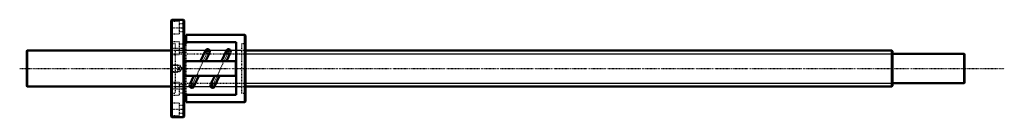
# Model space of a CAD drawing. Header units: millimetres. Extents: x -210 to 1155, y -68 to 68.
import ezdxf

# ---------------------------------------------------------------- set-up
doc = ezdxf.new("R2010")
doc.units = ezdxf.units.MM
doc.linetypes.add('Center', pattern=[1.5, 0.45, -0.5, 0.05, -0.5])
doc.linetypes.add('Dashed', pattern=[2, 1, -1])
for name, color, linetype, lineweight in [('2d ConnectionPoints', 7, 'Continuous', 50), ('AM_0', 7, 'Continuous', 50), ('AM_4', 3, 'Continuous', 25), ('AM_5', 3, 'Continuous', 25), ('AM_7', 7, 'Center', 25), ('AM_9', 6, 'Dashed', 25)]:
    doc.layers.add(name, color=color, linetype=linetype, lineweight=lineweight)

# ---------------------------------------------------------------- blocks, each defined once
blk = doc.blocks.new('1_BNF_5010_5RR_nut_0_in_BNF5010_5RRG1_1300LC5A_00__0')
at = {"layer": 'AM_0'}
for p, q in [((1, 67.5), (0, 66.5)), ((0, 66.5), (0, -66.5)), ((17, 67.5), (1, 67.5)), ((1, 67.5), (1, -67.5)), ((18, 66.5), (17, 67.5)), ((17, 67.5), (17, -67.5)), ((18, 66.5), (18, -66.5)), ((21, 44.9), (18, 44.9)), ((21, 46.5), (21, 34.4)), ((102, 46.5), (21, 46.5)), ((103, 45.5), (102, 46.5)), ((102, 46.5), (102, -46.5)), ((103, 45.5), (103, -45.5)), ((21, 34.4), (18, 34.4)), ((90, 36.5), (21, 36.5)), ((90, -36.5), (90, 36.5)), ((47.8, 25), (40.8, 10)), ((47.7, 10), (53.4, 22.3)), ((76.6, 25), (69.6, 10)), ((76.5, 10), (82.2, 22.3)), ((18.5, 9.2), (18.5, -9.2)), ((88.7, 10), (19.3, 10)), ((89.5, -9.2), (89.5, 9.2)), ((19.3, -10), (88.7, -10)), ((31.5, -10), (25.8, -22.3)), ((31.4, -25), (38.4, -10)), ((60.3, -10), (54.6, -22.3)), ((60.2, -25), (67.2, -10)), ((18, -34.4), (21, -34.4)), ((21, -34.4), (21, -46.5)), ((21, -36.5), (90, -36.5)), ((18, -44.9), (21, -44.9)), ((21, -46.5), (102, -46.5)), ((102, -46.5), (103, -45.5)), ((0, -66.5), (1, -67.5)), ((1, -67.5), (17, -67.5)), ((17, -67.5), (18, -66.5))]:
    blk.add_line(p, q, dxfattribs=at)
for centre, radius, start, end in [((50.6, 23.7), 3.1, 335, 155), ((79.4, 23.7), 3.1, 335, 155), ((19.3, 9.2), 0.8, 90, 180), ((88.7, 9.2), 0.8, 0, 90), ((19.3, -9.2), 0.8, 180, 270), ((88.7, -9.2), 0.8, 270, 360), ((28.6, -23.7), 3.1, 155, 335), ((57.4, -23.7), 3.1, 155, 335)]:
    blk.add_arc(centre, radius, start, end, dxfattribs=at)
at = {"layer": 'AM_4'}
for p, q in [((52.1, 19.5), (46.5, 22.2)), ((80.9, 19.5), (75.3, 22.2)), ((32.7, -22.2), (27.1, -19.5)), ((61.5, -22.2), (55.9, -19.5))]:
    blk.add_line(p, q, dxfattribs=at)
at = {"layer": 'AM_5', "linetype": 'Dashed'}
for p, q in [((0, 4.9), (9, 4.9)), ((10, 4.3), (9, 4.9)), ((9, 4.9), (9, -4.9)), ((0, -4.9), (9, -4.9)), ((10, -4.3), (9, -4.9))]:
    blk.add_line(p, q, dxfattribs=at)
at = {"layer": 'AM_7'}
for p, q in [((-0.9, 56.5), (18.9, 56.5)), ((-0.9, 28.2), (18.9, 28.2)), ((51.7, 26), (27.5, -26)), ((45.2, 22.8), (53.4, 18.9)), ((47.4, 23.7), (53.9, 23.7)), ((50.6, 20.4), (50.6, 26.9)), ((80.5, 26), (56.3, -26)), ((74, 22.8), (82.2, 18.9)), ((76.2, 23.7), (82.7, 23.7)), ((79.4, 20.4), (79.4, 26.9)), ((25.3, -23.7), (31.8, -23.7)), ((25.8, -18.9), (34, -22.8)), ((28.6, -26.9), (28.6, -20.4)), ((54.1, -23.7), (60.6, -23.7)), ((54.6, -18.9), (62.8, -22.8)), ((57.4, -26.9), (57.4, -20.4)), ((-0.9, -28.3), (18.9, -28.3)), ((-0.9, -56.5), (18.9, -56.5))]:
    blk.add_line(p, q, dxfattribs=at)
at = {"layer": 'AM_9'}
for p, q in [((11, 65.2), (0, 65.2)), ((11, 65.2), (11, 47.8)), ((18, 62), (11, 62)), ((0, 47.8), (11, 47.8)), ((11, 51), (18, 51)), ((11, 37), (0, 37)), ((5.4, 34), (0, 34)), ((5.4, 34), (5.4, -34)), ((11, 37), (11, 19.5)), ((18, 33.8), (11, 33.8)), ((21, -34.4), (21, 34.4)), ((103, 34), (97.6, 34)), ((97.6, 34), (97.6, -34)), ((0, 19.5), (11, 19.5)), ((97.6, 25), (5.4, 25)), ((11, 22.8), (18, 22.8)), ((0.6, 4.3), (0, 4.9)), ((12.4, 4.3), (0.6, 4.3)), ((0.6, 4.3), (0.6, -4.3)), ((13.4, 2.1), (12.4, 4.3)), ((12.4, 4.3), (12.4, 2.2)), ((0, -4.9), (0.6, -4.3)), ((0.6, -4.3), (12.4, -4.3)), ((12.4, -4.3), (13.4, -2.1)), ((12.4, -2.2), (12.4, -4.3)), ((13.3, -2.1), (13.4, -2.1)), ((11, -19.5), (0, -19.5)), ((5.4, -25), (97.6, -25)), ((11, -19.5), (11, -37)), ((18, -22.8), (11, -22.8)), ((0, -34), (5.4, -34)), ((0, -37), (11, -37)), ((11, -33.8), (18, -33.8)), ((97.6, -34), (103, -34)), ((11, -47.8), (0, -47.8)), ((11, -47.8), (11, -65.2)), ((18, -51), (11, -51)), ((0, -65.2), (11, -65.2)), ((11, -62), (18, -62))]:
    blk.add_line(p, q, dxfattribs=at)
for points in [[(10.3, 0), (10.5, 0.7), (10.8, 1.4), (11.4, 1.9), (12.1, 2.2), (12.9, 2.2), (13.6, 2), (14.2, 1.6), (14.6, 1), (14.8, 0.2), (14.8, -0.5), (14.5, -1.2), (14, -1.8), (13.3, -2.1), (12.6, -2.2), (11.8, -2.1), (11.2, -1.8), (10.7, -1.2), (10.4, -0.5), (10.3, 0)], [(13.4, 2.1), (13.4, 2.1), (13.3, 2.1)]]:
    blk.add_lwpolyline(points, dxfattribs=at)
for centre, radius, start, end in [((50.6, 23.7), 3.1, 155, 335), ((79.4, 23.7), 3.1, 155, 335), ((12.6, 0), 2.25, 169.2631, 195.2179), ((12.6, 0), 2.25, 70.7581, 83.0182), ((28.6, -23.7), 3.1, 335, 155), ((57.4, -23.7), 3.1, 335, 155)]:
    blk.add_arc(centre, radius, start, end, dxfattribs=at)
blk = doc.blocks.new('2_BNF5010_5RRG1_1300LC5A_00__shaft_0_in_BNF5010_5RRG1_1300LC5A_00__0')
at = {"layer": 'AM_0'}
for p, q in [((-199.5, 25), (-200, 24.5)), ((-200, 24.5), (-200, -24.5)), ((0, 25), (-199.5, 25)), ((-199.5, 25), (-199.5, -25)), ((999, 25), (103, 25)), ((1000, 24), (999, 25)), ((999, 25), (999, -25)), ((1000, 24), (1000, -24)), ((1099.5, 20.15), (1000, 20.15)), ((1100, 19.65), (1099.5, 20.15)), ((1099.5, 20.15), (1099.5, -20.15)), ((1100, 19.65), (1100, -19.65)), ((-200, -24.5), (-199.5, -25)), ((-199.5, -25), (0, -25)), ((103, -25), (999, -25)), ((999, -25), (1000, -24)), ((1000, -20.15), (1099.5, -20.15)), ((1099.5, -20.15), (1100, -19.65))]:
    blk.add_line(p, q, dxfattribs=at)
at = {"layer": 'AM_5', "linetype": 'Dashed'}
for p, q in [((0, 20.5), (103, 20.5)), ((0, -20.5), (103, -20.5))]:
    blk.add_line(p, q, dxfattribs=at)
at = {"layer": 'AM_5'}
for p, q in [((103, 20.5), (1000, 20.5)), ((103, -20.5), (1000, -20.5))]:
    blk.add_line(p, q, dxfattribs=at)
at = {"layer": 'AM_7'}
blk.add_line((-210, 0), (1155, 0), dxfattribs=at)
at = {"layer": 'AM_9'}
for p, q in [((103, 25), (0, 25)), ((0, -25), (103, -25))]:
    blk.add_line(p, q, dxfattribs=at)

msp = doc.modelspace()

# ---------------------------------------------------------------- linework, layer by layer
at = {"layer": '2d ConnectionPoints'}
msp.add_point((0, 0), dxfattribs=at)
msp.add_point((0, 0), dxfattribs=at)

# ---------------------------------------------------------------- block references
for name in ['1_BNF_5010_5RR_nut_0_in_BNF5010_5RRG1_1300LC5A_00__0', '2_BNF5010_5RRG1_1300LC5A_00__shaft_0_in_BNF5010_5RRG1_1300LC5A_00__0']:
    msp.add_blockref(name, (0, 0))

doc.saveas('drawing.dxf')
